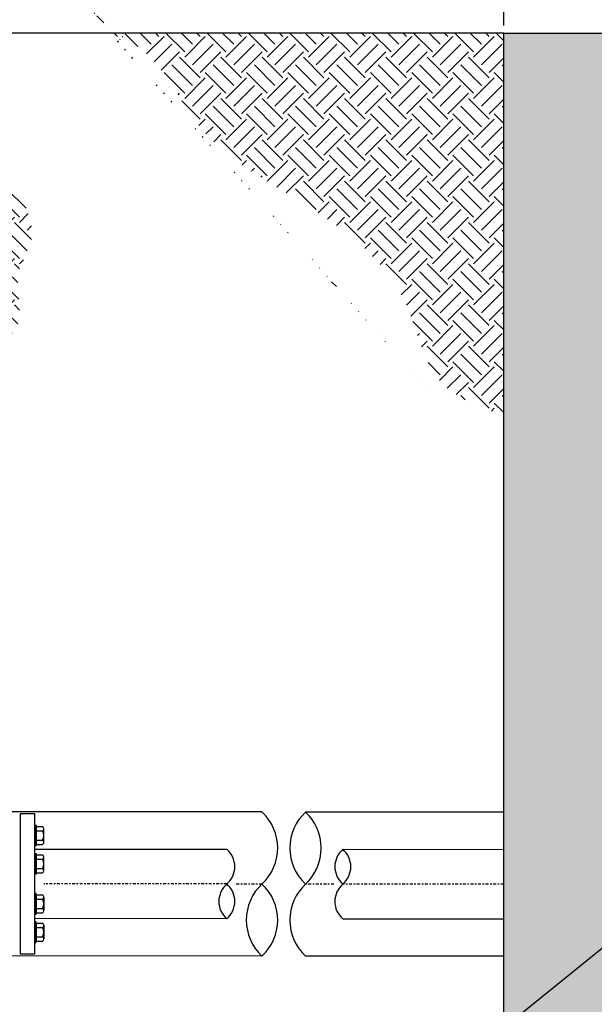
# Model space of a CAD drawing. Header units: inches. Extents: x -119 to 264, y -37 to 191.
# Tile 3 of 21: x -51 to -14, y 4 to 67. Entities that reach past the tile are written whole.
import ezdxf

# ---------------------------------------------------------------- set-up
doc = ezdxf.new("R2010")
doc.units = ezdxf.units.IN
doc.header["$MEASUREMENT"] = 0
doc.linetypes.add('CENTER2', pattern=[1.125, 0.75, -0.125, 0.125, -0.125])
doc.layers.add('DIMENSION', color=7, linetype='Continuous')
doc.layers.add('HATCHING', color=8, linetype='Continuous')
doc.styles.add('style1', font='techl___.ttf', dxfattribs={"width": 0.8, "height": 2.75})
doc.dimstyles.get("Standard").update_dxf_attribs({"dimscale": 8, "dimtxt": 2.75, "dimasz": 0.25, "dimexe": 0.18, "dimexo": 0.0625, "dimgap": 0.09, "dimtad": 0, "dimtih": 1, "dimtoh": 1, "dimdec": 0, "dimzin": 0, "dimdsep": 46, "dimtxsty": 'style1', "dimcen": 0.09, "dimadec": 0, "dimazin": 0, "dimtfac": 1, "dimtdec": 0, "dimtofl": 0, "dimtmove": 0, "dimatfit": 3, "dimfxl": 1, "dimtolj": 1, "dimtzin": 0, "dimarcsym": 0})

# ---------------------------------------------------------------- blocks, each defined once
blk = doc.blocks.new('*D16')
at = {"layer": 'Defpoints', "color": 0, "transparency": 16777216}
for p in [(-55.82226592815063, 73.44473489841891), (-55.82226592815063, 66.17620229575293), (-20.27025119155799, 66.17620229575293)]:
    blk.add_point(p, dxfattribs=at)
at = {"layer": 'DIMENSION', "color": 0, "lineweight": -2, "transparency": 16777216}
for p, q in [((-55.82226592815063, 66.67620229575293), (-55.82226592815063, 74.88473489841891)), ((-20.27025119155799, 66.67620229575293), (-20.27025119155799, 74.88473489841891)), ((-53.82226592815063, 73.44473489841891), (-46.40089712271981, 73.44473489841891)), ((-22.27025119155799, 73.44473489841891), (-29.69161999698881, 73.44473489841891))]:
    blk.add_line(p, q, dxfattribs=at)
at = {"layer": 'DIMENSION', "color": 0, "transparency": 16777216}
for points in [[(-53.82226592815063, 73.77806823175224), (-53.82226592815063, 73.11140156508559), (-55.82226592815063, 73.44473489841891)], [(-22.27025119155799, 73.77806823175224), (-22.27025119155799, 73.11140156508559), (-20.27025119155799, 73.44473489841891)]]:
    blk.add_solid(points, dxfattribs=at)
at = {"layer": 'DIMENSION', "color": 0, "transparency": 16777216, "insert": (-38.04625855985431, 73.44473489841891), "char_height": 2.75, "attachment_point": 5, "style": 'style1'}
blk.add_mtext('\\A1;{\\H0.66667x;DISTANCE TO\\PPROPERTY LINE\\PAS APPROVED}', dxfattribs=at)

msp = doc.modelspace()

# ---------------------------------------------------------------- hatches: boundary and pattern name
at = {"layer": 'HATCHING'}
h = msp.add_hatch(dxfattribs=at)
h.set_pattern_fill('EARTH', color=256, scale=7.5, angle=45)
h.set_pattern_definition([(45, (0, 0), (0, 2.651650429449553), [1.875, -1.875]), (45, (-0.4971844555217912, 0.4971844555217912), (0, 2.651650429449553), [1.875, -1.875]), (45, (-0.9943689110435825, 0.9943689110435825), (0, 2.651650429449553), [1.875, -1.875]), (135, (-0.9943689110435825, 1.325825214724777), (-2.651650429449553, 2.220446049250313e-16), [1.875, -1.875]), (135, (-0.4971844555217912, 1.823009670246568), (-2.651650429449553, 2.220446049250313e-16), [1.875, -1.875]), (135, (0, 2.320194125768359), (-2.651650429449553, 2.220446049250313e-16), [1.875, -1.875])])
edge = h.paths.add_edge_path()
edge.add_line((-20.27025119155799, 66.17620229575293), (-45.61267770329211, 66.17620229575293))
edge.add_spline(control_points=[(-45.6126777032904, 66.17620229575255), (-44.09461623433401, 65.91953809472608), (-41.8787908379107, 63.62336442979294), (-39.55688318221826, 59.16538280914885), (-34.5690049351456, 56.11172131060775), (-29.5207926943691, 53.05135375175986), (-26.05532784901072, 48.79828904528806), (-25.24031969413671, 43.42672079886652), (-21.86109085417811, 42.19382952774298), (-20.27025119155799, 41.61342126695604)], knot_values=[0, 2.366107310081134e-12, 2.366107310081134e-12, 2.366107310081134e-12, 4.740359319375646, 8.313037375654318, 15.26627782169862, 21.50513722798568, 26.07852304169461, 31.40287780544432, 36.13909229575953, 36.13909229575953, 36.13909229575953, 36.13909229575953], degree=3, periodic=0)
edge.add_line((-20.27025119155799, 41.61342126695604), (-20.27025119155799, 66.17620229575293))
edge = h.paths.add_edge_path()
edge.add_spline(control_points=[(-52.86481622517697, 45.88138990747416), (-52.28280669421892, 46.39911729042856), (-50.80225112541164, 47.71614754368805), (-51.99403819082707, 50.59132692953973), (-50.19703893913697, 52.89133313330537), (-51.0748814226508, 55.61048536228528), (-52.25539729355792, 57.03523385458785), (-52.86481622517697, 57.770733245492)], knot_values=[0, 0, 0, 0, 2.172640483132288, 5.526911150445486, 7.508568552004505, 10.22891201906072, 13.13179714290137, 13.13179714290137, 13.13179714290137, 13.13179714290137], degree=3, periodic=0)
edge.add_line((-52.86481622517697, 57.770733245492), (-52.86481622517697, 45.88138990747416))
edge = h.paths.add_edge_path()
edge.add_spline(control_points=[(-58.97438785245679, 57.46587841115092), (-59.6849922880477, 56.8292828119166), (-61.06372330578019, 55.59414543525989), (-60.03102690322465, 52.92623243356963), (-61.95720542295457, 50.18036025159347), (-60.07886262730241, 48.72103669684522), (-58.97438785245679, 47.86294729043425)], knot_values=[0, 0, 0, 0, 2.595162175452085, 5.035193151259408, 7.495440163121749, 11.00673755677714, 11.00673755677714, 11.00673755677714, 11.00673755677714], degree=3, periodic=0)
edge.add_line((-58.97438785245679, 47.86294729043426), (-58.97438785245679, 57.46587841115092))
edge = h.paths.add_edge_path()
edge.add_spline(control_points=[(-75.87985824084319, 66.17620229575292), (-75.5152304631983, 65.12616057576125), (-74.627988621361, 62.57111401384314), (-70.0355277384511, 62.836485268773), (-65.7738243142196, 63.79536402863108), (-63.03008744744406, 65.31336777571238), (-61.47054526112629, 66.17620229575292)], knot_values=[0, 0, 0, 0, 3.054732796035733, 7.433023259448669, 11.42736176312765, 16.68776320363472, 16.68776320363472, 16.68776320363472, 16.68776320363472], degree=3, periodic=0)
edge.add_line((-61.47054526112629, 66.17620229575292), (-75.8798582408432, 66.17620229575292))
h = msp.add_hatch(dxfattribs=at)
h.set_pattern_fill('AR-CONC', color=256, scale=0.5)
h.set_pattern_definition([(49.99999999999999, (0, 0), (3.586300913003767, -0.3137606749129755), [0.375, -4.125]), (355, (0, 0), (-0.693756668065, 3.760960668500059), [0.3, -3.3]), (100.45144446, (0.298858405, -0.02614672), (2.89254423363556, 3.447199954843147), [0.3187009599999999, -3.505710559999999]), (46.18420000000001, (0, 1), (5.336206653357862, -0.8275964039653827), [0.5625, -6.1875]), (96.63563549, (0.444683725, 0.931033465), (4.673309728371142, 4.870593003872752), [0.47805171, -5.258568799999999]), (351.1841639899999, (0, 1), (4.673309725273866, 4.870593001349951), [0.45, -4.950000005]), (21, (0.5, 0.75), (2.984535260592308, -2.013094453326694), [0.375, -4.125]), (326.0000000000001, (0.5, 0.75), (1.216576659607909, 3.625750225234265), [0.3, -3.3]), (71.45144474, (0.74871127, 0.58224213), (4.201111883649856, 1.612655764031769), [0.31870095, -3.50571056]), (37.50000000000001, (0, 0), (0.06079927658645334, 1.664469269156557), [0, -3.26, 0, -3.35, 0, -3.3125]), (7.499999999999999, (0, 0), (1.315347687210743, 1.972058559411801), [0, -1.91, 0, -3.185, 0, -1.2625]), (327.5, (-1.115, 0), (2.669112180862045, -0.1127743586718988), [0, -1.25, 0, -3.9, 0, -5.175]), (317.5, (-1.615, 0), (2.915930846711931, 0.5005249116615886), [0, -1.625, 0, -2.59, 0, -3.675])])
h.paths.add_polyline_path([(62.84474880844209, 66.17620229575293), (45.21261137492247, 66.17620229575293), (45.21261137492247, 58.17620229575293), (54.84474880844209, 58.17620229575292), (54.84474880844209, -13.43379770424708), (48.30579057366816, -13.43379770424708), (47.14538705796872, -17.16941303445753), (47.14538705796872, -19.43379770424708), (62.84474880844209, -19.43379770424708)])
h.paths.add_polyline_path([(42.91302755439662, -13.43379770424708), (-12.27025119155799, -13.43379770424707), (-12.27025119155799, 58.17620229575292), (-2.787388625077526, 58.17620229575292), (-2.787388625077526, 66.17620229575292), (-20.27025119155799, 66.1762022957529), (-20.27025119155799, -19.43379770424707), (44.07343107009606, -19.43379770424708), (44.07343107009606, -17.16941303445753)])

# ---------------------------------------------------------------- linework, layer by layer
for p, q in [((-35.8012630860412, 16.18513871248), (-53.28336182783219, 16.19403860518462)), ((-20.27025119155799, 16.17620229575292), (-33.00252536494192, 16.18126598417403)), ((-50.30943453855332, 15.25478797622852), (-49.89391010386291, 15.25478797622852)), ((-50.30943453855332, 14.08859744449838), (-50.30943453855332, 15.25478797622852)), ((-50.30943453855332, 14.963240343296), (-49.89391010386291, 14.963240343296)), ((-49.81481126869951, 14.23437126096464), (-49.81481126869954, 15.10901415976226)), ((-50.30943453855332, 14.3801450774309), (-49.89391010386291, 14.3801450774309)), ((-50.30943453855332, 14.08859744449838), (-49.89391010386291, 14.08859744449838)), ((-50.30943453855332, 13.43749362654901), (-49.89391010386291, 13.43749362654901)), ((-50.30943453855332, 12.27130309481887), (-50.30943453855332, 13.43749362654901)), ((-49.81481126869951, 12.41707691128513), (-49.81481126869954, 13.29171981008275)), ((-50.30943453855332, 13.14594599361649), (-49.89391010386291, 13.14594599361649)), ((-50.30943453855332, 12.56285072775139), (-49.89391010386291, 12.56285072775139)), ((-50.30943453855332, 12.27130309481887), (-49.89391010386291, 12.27130309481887)), ((-50.30943453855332, 10.87106010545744), (-49.89391010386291, 10.87106010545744)), ((-50.30943453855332, 10.87106010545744), (-50.30943453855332, 9.7048695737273)), ((-50.30943453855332, 10.57951247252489), (-49.89391010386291, 10.57951247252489)), ((-49.81481126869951, 10.72528628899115), (-49.81481126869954, 9.85064339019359)), ((-50.30943453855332, 9.99641720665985), (-49.89391010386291, 9.99641720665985)), ((-50.30943453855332, 9.7048695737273), (-49.89391010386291, 9.7048695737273)), ((-50.30943453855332, 9.053765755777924), (-49.89391010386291, 9.053765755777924)), ((-50.30943453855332, 9.053765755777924), (-50.30943453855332, 7.887575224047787)), ((-49.81481126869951, 8.907991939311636), (-49.81481126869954, 8.033349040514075)), ((-50.30943453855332, 8.762218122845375), (-49.89391010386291, 8.762218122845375)), ((-50.30943453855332, 8.179122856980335), (-49.89391010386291, 8.179122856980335)), ((-50.30943453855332, 7.887575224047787), (-49.89391010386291, 7.887575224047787)), ((-35.8012630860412, 6.935138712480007), (-59.27805844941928, 6.946516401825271)), ((-20.27025119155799, 6.926202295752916), (-33.00252536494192, 6.931265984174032))]:
    msp.add_line(p, q)
at = {"linetype": 'CENTER2', "ltscale": 0.25}
for p, q in [((-38.06011587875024, 11.56108458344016), (-49.82032054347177, 11.56795044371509)), ((-35.80126308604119, 11.56013871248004), (-37.54159419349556, 11.56086745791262)), ((-31.18007294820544, 11.55626598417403), (-33.00252536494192, 11.55626598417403)), ((-20.27025119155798, 11.55120229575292), (-30.60840370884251, 11.55626598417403))]:
    msp.add_line(p, q, dxfattribs=at)
for points in [[(-50.3955584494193, 16.07298599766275), (-51.3355584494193, 16.07298599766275), (-51.3355584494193, 7.072985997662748), (-50.3955584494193, 7.072985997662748)], [(-50.30943453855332, 14.00526142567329), (-50.3955584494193, 14.00526142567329), (-50.3955584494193, 15.33812399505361), (-50.30943453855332, 15.33812399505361)], [(-50.30943453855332, 12.18796707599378), (-50.3955584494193, 12.18796707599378), (-50.3955584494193, 13.5208296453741), (-50.30943453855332, 13.5208296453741)], [(-50.30943453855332, 10.9543961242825), (-50.3955584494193, 10.9543961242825), (-50.3955584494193, 9.621533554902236), (-50.30943453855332, 9.621533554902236)], [(-50.30943453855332, 9.13710177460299), (-50.3955584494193, 9.13710177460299), (-50.3955584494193, 7.804239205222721), (-50.30943453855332, 7.804239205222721)]]:
    msp.add_lwpolyline(points, close=True)
for centre, radius, start, end in [((-37.95157261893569, 13.87263871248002), 3.157766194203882, 312.9186337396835, 47.08136626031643), ((-30.85221583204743, 13.86876598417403), 3.157766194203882, 132.9186337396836, 227.0813662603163), ((-35.1528348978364, 13.86876598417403), 3.157766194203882, 312.9186337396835, 47.08136626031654), ((-49.98868634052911, 15.10901415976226), 0.173875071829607, 303.0302928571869, 56.96970714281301), ((-50.39166330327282, 14.67169271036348), 0.576852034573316, 329.6413297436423, 30.35867025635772), ((-49.98868634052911, 14.23437126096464), 0.173875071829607, 303.0302928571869, 56.96970714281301), ((-49.98868634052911, 13.29171981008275), 0.173875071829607, 303.0302928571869, 56.96970714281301), ((-50.39166330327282, 12.85439836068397), 0.576852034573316, 329.6413297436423, 30.35867025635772), ((-49.98868634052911, 12.41707691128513), 0.173875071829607, 303.0302928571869, 56.96970714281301), ((-33.65095355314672, 9.247638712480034), 3.157766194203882, 132.9186337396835, 227.0813662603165), ((-37.95157261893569, 9.247638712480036), 3.157766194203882, 312.9186337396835, 47.08136626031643), ((-30.85221583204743, 9.243765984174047), 3.157766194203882, 132.9186337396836, 227.0813662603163), ((-49.98868634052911, 10.72528628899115), 0.173875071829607, 303.0302928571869, 56.96970714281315), ((-50.39166330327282, 10.28796483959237), 0.576852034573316, 329.6413297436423, 30.35867025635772), ((-49.98868634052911, 9.85064339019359), 0.173875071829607, 303.0302928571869, 56.96970714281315), ((-49.98868634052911, 8.907991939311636), 0.173875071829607, 303.0302928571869, 56.96970714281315), ((-50.39166330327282, 8.470670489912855), 0.576852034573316, 329.6413297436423, 30.35867025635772), ((-49.98868634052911, 8.033349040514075), 0.173875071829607, 303.0302928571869, 56.96970714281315)]:
    msp.add_arc(centre, radius, start, end)
at = {"layer": 'DIMENSION'}
for p, q in [((-20.27025119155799, 66.17620229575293), (-77.66908914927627, 66.17620229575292)), ((-50.3955584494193, 13.78702581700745), (-38.05920527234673, 13.79208950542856)), ((-30.60749310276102, 13.78729393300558), (-20.27025119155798, 13.78223024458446)), ((-50.3955584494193, 9.355337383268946), (-38.06101410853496, 9.36040107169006)), ((-30.60936152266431, 9.325284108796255), (-20.27025119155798, 9.32022042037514))]:
    msp.add_line(p, q, dxfattribs=at)
msp.add_lwpolyline([(62.84474880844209, -19.43379770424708), (-20.27025119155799, -19.43379770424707), (-20.27025119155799, 66.17620229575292), (62.84474880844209, 66.17620229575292)], close=True, dxfattribs=at)
for centre, start, end in [((-39.0109621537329, 12.6769753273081), 310.4341910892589, 49.51903726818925), ((-29.65664682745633, 12.67140318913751), 130.4341910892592, 229.5190372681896), ((-31.5592499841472, 12.67217975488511), 310.4341910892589, 49.51903726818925), ((-37.10929321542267, 10.44517372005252), 130.4329787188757, 229.5178248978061), ((-39.01184916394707, 10.44595026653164), 310.4354034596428, 49.52024963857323), ((-29.65758104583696, 10.44037814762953), 130.4329787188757, 229.5178248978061)]:
    msp.add_arc(centre, 1.466056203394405, start, end, dxfattribs=at)
at = {"layer": 'HATCHING'}
msp.add_lwpolyline([(62.84474880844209, -19.43379770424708), (-20.27025119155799, -19.43379770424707), (-20.27025119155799, 66.17620229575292), (62.84474880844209, 66.17620229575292)], close=True, dxfattribs=at)

# ---------------------------------------------------------------- dimensions: what is measured, and where the dimension line sits
at = {"layer": 'DIMENSION'}
dim = msp.add_aligned_dim(p1=(-20.27025119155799, 66.17620229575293), p2=(-55.82226592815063, 66.17620229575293), distance=-7.268532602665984, text='{\\H0.66667x;DISTANCE TO\\PPROPERTY LINE\\PAS APPROVED}', dimstyle='Standard', override={"dimtxt": 2, "dimpost": '"'}, dxfattribs=at)
dim.commit()
dim.dimension.update_dxf_attribs({"geometry": '*D16', "text_midpoint": (-38.04625855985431, 73.44473489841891)})

# ---------------------------------------------------------------- leaders
at = {"layer": 'DIMENSION', "annotation_type": 0, "has_hookline": 1, "hookline_direction": 1, "text_width": 26.15789473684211}
msp.add_leader([(-9.323474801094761, 11.18355995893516, -0.3405064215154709), (-28.02929708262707, -3.933674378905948, -0.3405064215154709), (-30.52929708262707, -3.933674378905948, -0.3405064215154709)], dimstyle='Standard', override={"dimasz": 0.3125}, dxfattribs=at)

doc.saveas('drawing.dxf')
